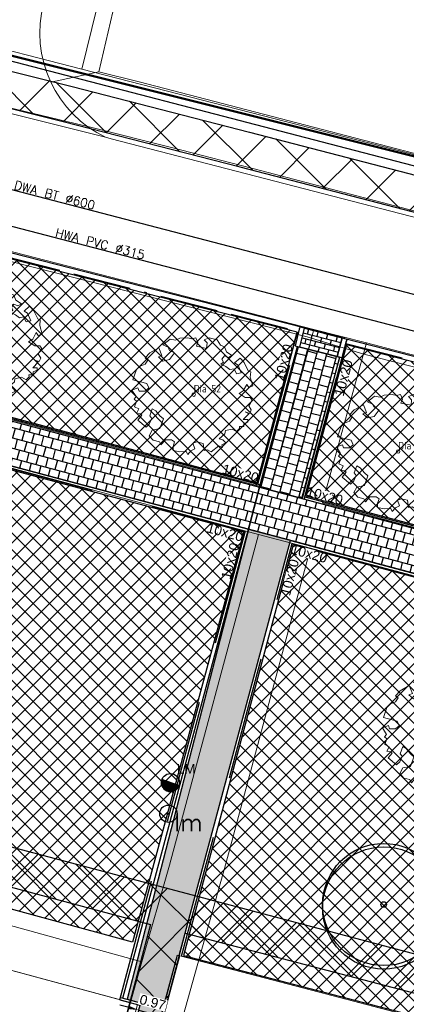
# Model space of a CAD drawing. Header units: metres. Extents: x 252743 to 254903, y 592696 to 593766.
# Tile 51 of 256: x 253735 to 253751, y 593017 to 593057. Entities that reach past the tile are written whole.
import ezdxf
from ezdxf.enums import TextEntityAlignment as Align
from ezdxf.lldxf.tags import DXFTag

# ---------------------------------------------------------------- set-up
doc = ezdxf.new("R2010")
doc.units = ezdxf.units.M
for name, pattern in [('ACAD_ISO11W100', [33, 12, -3, 12, -3, 0, -3]), ('DASHED', [19.05, 12.7, -6.35]), ('IMPORT-KG-KADASTRAAL-SO _2_', [0]), ('IMPORT-KG-PERCEEL-SO _2_', [0])]:
    doc.linetypes.add(name, pattern=pattern)
for name, color, linetype, lineweight in [('132034000_dwg', 8, 'Continuous', 5), ('ALGEMEEN WERKGRENS', 10, 'FENCELINE1', 50), ('B-BH-GR-BEPLANTING_CULTUUR_HEESTERS-G', 250, 'Continuous', 18), ('B-BH-KG-GRENS_KADASTRAAL-G', 250, 'IMPORT-KG-KADASTRAAL-SO _2_', 18), ('B-BH-KG-GRENS_PERCEEL-G', 250, 'IMPORT-KG-PERCEEL-SO _2_', 18), ('B-BH-VH-GESLOTENVERHARDING-G', 250, 'Continuous', 18), ('B-BH-VH-OPENVERHARDING-G', 250, 'Continuous', 18), ('B-WE-GR-BOOM-S1', 8, 'Continuous', 9), ('B-WE-GR-BOOM-S2', 8, 'Continuous', 9), ('B-WE-GR-BOOM_STAMDIAMETER-T', 7, 'Continuous', 25)]:
    doc.layers.add(name, color=color, linetype=linetype, lineweight=lineweight)
doc.layers.add('ALGEMEEN HULP', color=6, linetype='Continuous', plot=False)
for name, color, linetype in [('B-IN-LICHTMAST', 7, 'Continuous'), ('B-RI-DWA-BETON', 8, 'Continuous'), ('B-RI-HWA-PVC', 8, 'Continuous'), ('B-RI-TEKST 200', 8, 'Continuous'), ('N-GR-ARC-GROENVOORZIENING-N', 82, 'Continuous'), ('N-GR-BOOM', 3, 'Continuous'), ('N-IN-TEKST 200', 7, 'Continuous'), ('N-KL-NUTSSTROOK', 10, 'Continuous'), ('N-WB-ANTIWORTELSCHERM', 6, 'ZIGZAG'), ('N-WB-ARC-BETONTEGEL 30X30', 8, 'Continuous'), ('N-WB-ARC-KLINKER DF', 24, 'Continuous'), ('N-WB-BAND OPSLUITBAND 10x20', 7, 'DASHED'), ('N-WB-BAND TEKST 200', 7, 'Continuous'), ('N-WB-BAND TROTTOIRBAND 18 20', 7, 'ACAD_ISO11W100'), ('N-WB-KANTVERHARDING', 2, 'Continuous'), ('N-WB-MAATVOERING-VERHARDINGEN', 7, 'Continuous'), ('N-WB-PERRONBAND 18 20', 2, 'Continuous')]:
    doc.layers.add(name, color=color, linetype=linetype)
doc.layers.add('B-WE-KG-GRENS_PERCEEL-G', color=7, linetype='KG-PERCEEL-SO', lineweight=18, true_color=0x00a6ff)
doc.layers.get('0').freeze()
doc.styles.add('B_STANDARD 200', font='txt.shx', dxfattribs={"height": 0.36})
doc.styles.add('N_STANDARD 200', font='arial.ttf', dxfattribs={"height": 0.4})
doc.styles.add('NLCS-ISO', font='txt')
doc.styles.get("Standard").update_dxf_attribs({"font": 'simplex.shx'})
doc.linetypes.add('FENCELINE1', pattern='A,6.35,-2.54,[133,ltypeshp.shx,S=2.54,R=0,X=-2.54,Y=0],-2.54,25.4', length=36.83)
tags = doc.linetypes.add('KG-PERCEEL-SO', pattern='A,5.5,-2,["P",Standard,S=1.8,R=0,X=-0.5,Y=-0.9],-2,5.5,-2,[5,NLCS.SHX,S=0.75,R=0,X=0,Y=0],-2', length=19).pattern_tags.tags
tags[6] = DXFTag(74, 10)
doc.linetypes.add('ZIGZAG', pattern='A,0.00254,-5.08,[131,ltypeshp.shx,S=5.08,R=0,X=-5.08,Y=0],-10.16,[131,ltypeshp.shx,S=5.08,R=180,X=5.08,Y=0],-5.08', length=20.32254)
doc.dimstyles.new('N_DIMENSION 200', dxfattribs={"dimtxt": 0.4, "dimasz": 0.4, "dimexe": 0.125, "dimexo": 0.125, "dimgap": 0.25, "dimtad": 1, "dimzin": 3, "dimdsep": 46, "dimtxsty": 'N_STANDARD 200', "dimcen": 0, "dimazin": 3, "dimtfac": 1, "dimtix": 1, "dimtmove": 2, "dimatfit": 3, "dimfxl": 0.125, "dimfxlon": 1, "dimtfill": 1, "dimtolj": 1, "dimtzin": 0, "dimarcsym": 0})

# ---------------------------------------------------------------- blocks, each defined once
blk = doc.blocks.new("'BOOM")
for centre, radius in [((0, 0), 2.8), ((0.002, -0.159), 2.8), ((0, 0), 0.126)]:
    blk.add_circle(centre, radius)
blk = doc.blocks.new('*D555')
at = {"layer": 'N-WB-MAATVOERING-VERHARDINGEN', "color": 0, "lineweight": -2, "transparency": 16777216}
for p, q in [((253739.195, 593016.669), (253738.808, 593016.772)), ((253739.585, 593016.578), (253739.549, 593016.445)), ((253739.582, 593016.566), (253740.519, 593016.316)), ((253740.522, 593016.328), (253740.487, 593016.195)), ((253740.906, 593016.213), (253741.292, 593016.11))]:
    blk.add_line(p, q, dxfattribs=at)
at = {"layer": 'N-WB-MAATVOERING-VERHARDINGEN', "color": 0, "transparency": 16777216}
for points in [[(253739.212, 593016.733), (253739.178, 593016.604), (253739.582, 593016.566)], [(253740.923, 593016.277), (253740.889, 593016.148), (253740.519, 593016.316)]]:
    blk.add_solid(points, dxfattribs=at)
at = {"layer": 'N-WB-MAATVOERING-VERHARDINGEN', "color": 0, "transparency": 16777216, "insert": (253740.167, 593016.88), "char_height": 0.4, "attachment_point": 5, "rotation": 345.0841, "style": 'N_STANDARD 200', "bg_fill": 3, "box_fill_scale": 1.1, "bg_fill_color": 256, "bg_fill_true_color": 13158600, "bg_fill_transparency": 0}
blk.add_mtext('\\A1;0.97', dxfattribs=at)
at = {"layer": 'Defpoints', "color": 0, "transparency": 16777216}
for p in [(253739.661, 593016.862), (253740.598, 593016.613), (253740.519, 593016.316)]:
    blk.add_point(p, dxfattribs=at)
blk = doc.blocks.new('SGR-BOOM_06_ST')
at = {"linetype": 'Continuous', "flags": 128}
blk.add_lwpolyline([(2.698, 3.52), (2.53, 3.939), (2.197, 4.064), (1.945, 4.524), (1.273, 4.692), (0.855, 4.524), (1.108, 4.273), (1.064, 3.812), (0.228, 3.98), (0.352, 4.315), (0.184, 4.692), (-0.15, 4.609), (-0.486, 4.692), (-1.155, 4.65), (-1.491, 4.483), (-1.952, 4.565), (-2.539, 4.105), (-2.12, 3.896), (-1.994, 3.644), (-1.575, 3.435), (-1.994, 2.89), (-2.539, 2.766), (-2.915, 3.099), (-2.62, 3.217), (-2.873, 3.855), (-3.628, 3.435), (-4.004, 3.016), (-3.794, 2.848), (-4.004, 2.514), (-4.425, 2.346), (-4.717, 2.054), (-5.01, 1.214), (-3.88, 0.921), (-3.712, 0.544), (-4.004, 0.293), (-4.507, 0.293), (-4.602, 0.556), (-5.093, 0.376), (-4.758, -0.168), (-4.925, -0.377), (-4.717, -0.545), (-4.884, -1.006), (-4.532, -1.182), (-4.717, -1.551), (-4.424, -1.592), (-4.293, -1.707), (-4.619, -2.107), (-3.921, -2.682), (-3.668, -2.431), (-3.46, -1.97), (-3.627, -1.761), (-3.419, -1.174), (-3.124, -1.342), (-2.788, -1.761), (-2.496, -2.01), (-2.788, -2.808), (-3.419, -2.932), (-3.668, -3.394), (-3.333, -3.771), (-2.832, -3.897), (-2.769, -4.022), (-2.706, -4.148), (-2.328, -3.729), (-1.826, -3.729), (-1.575, -3.897), (-1.699, -4.273), (-1.699, -4.609), (-1.154, -4.736), (-0.61, -4.692), (-0.486, -4.945), (-0.233, -4.65), (0.101, -4.483), (-0.059, -4.007), (0.269, -3.896), (0.773, -4.023), (0.856, -4.609), (1.149, -4.565), (1.442, -4.736), (2.071, -4.232), (2.365, -4.356), (2.322, -4.147), (2.657, -3.98), (2.406, -3.728), (2.113, -3.644), (2.574, -3.226), (2.615, -2.975), (3.16, -2.848), (3.538, -3.058), (3.787, -2.807), (3.77, -2.633), (4.123, -2.633), (4.123, -2.387), (4.459, -2.263), (4.459, -2.054), (4.082, -2.054), (4.543, -1.591), (4.25, -1.425), (4.627, -1.55), (4.752, -1.257), (4.543, -0.921), (4.835, -0.461), (4.668, -0.252), (4.25, -0.252), (3.746, 0.085), (4.082, 0.294), (4.375, 0.838), (4.543, 0.589), (4.876, 0.713), (4.667, 1.425), (4.711, 1.886), (4.5, 1.97), (4.164, 2.64), (3.828, 3.013), (3.374, 2.604), (3.663, 2.431), (3.914, 1.802), (3.537, 1.718), (3.327, 2.136), (2.991, 2.054), (2.657, 2.305), (2.238, 2.514), (2.447, 2.682), (2.321, 2.932), (2.53, 3.184), (2.866, 3.059), (3.159, 3.227)], close=True, dxfattribs=at)
blk.add_circle((0, 0), 0.15)
at = {"layer": 'B-WE-GR-BOOM_STAMDIAMETER-T', "style": 'NLCS-ISO'}
blk.add_attdef('STAMDIAMETER', text='', height=0.3, dxfattribs=at).set_placement((0, 0), align=Align.BOTTOM_LEFT)
blk = doc.blocks.new('B_LICHTMAST')
blk.add_circle((0, 0), 0.9)
blk.add_point((0, 0))
blk.add_text('lm', height=1.8).set_placement((0.6, 0), align=Align.TOP_LEFT)
blk = doc.blocks.new('132034000_dwg_GWW-CAD Brk tekening 12A-1381409-Plot dakaanzicht')
at = {"layer": 'B-BH-KG-GRENS_KADASTRAAL-G', "color": 253, "linetype": 'Continuous', "lineweight": 9, "flags": 128}
for points in [[(253767006, 593047721), (253737248, 593055370), (253732212, 593056664), (253728076, 593057711)], [(253737248, 593055370), (253740540, 593068796), (253742652, 593077126)], [(253715398, 593013438), (253703107, 593016715), (253705225, 593024858), (253705519, 593025989), (253739538, 593016792), (253737091, 593007654), (253731045, 593009266), (253729427, 593003177), (253724247, 593004560)], [(253767244, 593011856), (253766386, 593008546), (253767244, 593011856), (253754251, 593015424), (253741285, 593018802), (253740398, 593015469), (253741285, 593018802)]]:
    blk.add_lwpolyline(points, dxfattribs=at)
at = {"layer": 'B-BH-KG-GRENS_PERCEEL-G', "color": 253, "linetype": 'Continuous', "lineweight": 9, "flags": 128}
for points in [[(253742652, 593077126), (253740540, 593068796), (253737248, 593055370), (253732212, 593056664), (253728076, 593057711)], [(253799704, 593077126), (253799133, 593073699), (253798572, 593071492), (253798476, 593071114), (253796938, 593065071), (253790885, 593041456), (253767006, 593047721), (253737248, 593055370), (253740540, 593068796), (253742652, 593077126)], [(253739538, 593016792), (253705519, 593025989), (253705225, 593024858), (253703392, 593025347), (253700046, 593026228), (253700046, 593064797), (253728076, 593057711), (253732212, 593056664), (253737248, 593055370), (253767006, 593047721)]]:
    blk.add_lwpolyline(points, dxfattribs=at)
for points in [[(253705225, 593024858), (253705519, 593025989), (253739538, 593016792), (253737091, 593007654), (253731045, 593009266), (253733213, 593017426)], [(253766386, 593008546), (253740398, 593015469), (253741285, 593018802), (253754251, 593015424), (253767244, 593011856)]]:
    blk.add_lwpolyline(points, close=True, dxfattribs=at)
blk = doc.blocks.new('132034000_dwg_GWW-CAD Bgt tekening 12A-1381416-Plot dakaanzicht')
at = {"layer": 'B-BH-GR-BEPLANTING_CULTUUR_HEESTERS-G', "color": 253, "lineweight": 9, "flags": 128}
blk.add_lwpolyline([(253706260, 593027799), (253739726, 593018554), (253739248, 593016870), (253705540, 593025983), (253706063, 593027853)], close=True, dxfattribs=at)
at = {"layer": 'B-BH-VH-GESLOTENVERHARDING-G', "color": 253, "lineweight": 9, "flags": 128}
blk.add_lwpolyline([(253768883, 593038505), (253748886, 593043614), (253746538, 593044325), (253731113, 593048248), (253732536, 593054181), (253737597, 593052979), (253740946, 593052136), (253744675, 593051173), (253760143, 593047112)], dxfattribs=at)
at = {"layer": 'B-BH-VH-OPENVERHARDING-G', "color": 253, "lineweight": 9, "flags": 128}
for points in [[(253735575, 593057660), (253735525, 593057253), (253735510, 593056842), (253735531, 593056432), (253735586, 593056025), (253735676, 593055624), (253735800, 593055233), (253735957, 593054854), (253735971, 593054827), (253736146, 593054489), (253736365, 593054142), (253736614, 593053815), (253736889, 593053510), (253737190, 593053230), (253737513, 593052977), (253737857, 593052753), (253738219, 593052559), (253725107, 593055837)], [(253743046, 593077126), (253737953, 593055262), (253735971, 593054827), (253735957, 593054854), (253735800, 593055233), (253735676, 593055624), (253735586, 593056025), (253735531, 593056432), (253735510, 593056842), (253735525, 593057253), (253735575, 593057660), (253735660, 593058062), (253735937, 593059221), (253736223, 593060499), (253740111, 593077126)], [(253766720, 593039500), (253750352, 593043729), (253748985, 593044080), (253746816, 593044638), (253734436, 593047820), (253717768, 593052018), (253716072, 593052467), (253715634, 593052544), (253703154, 593055654), (253702288, 593055858), (253701786, 593055976), (253688935, 593059164), (253688580, 593059258), (253687192, 593059560), (253688531, 593064924), (253701498, 593061712), (253718990, 593057385), (253725107, 593055837), (253738219, 593052559), (253738451, 593052492), (253755948, 593047970)], [(253755948, 593047970), (253738451, 593052492), (253738219, 593052559), (253737857, 593052753), (253737513, 593052977), (253737190, 593053230), (253736889, 593053510), (253736614, 593053815), (253736365, 593054142), (253736146, 593054489), (253735971, 593054827), (253737953, 593055262), (253739615, 593054841), (253767006, 593047721)], [(253771909, 593028855), (253746679, 593035608), (253744536, 593036176), (253710815, 593045233), (253711286, 593047079), (253745035, 593038050), (253746816, 593044638), (253748985, 593044080), (253747177, 593037487), (253770275, 593031276)], [(253736667, 593007767), (253739248, 593016870), (253739726, 593018554), (253740857, 593022544), (253744536, 593036176), (253746679, 593035608), (253743197, 593022643), (253742101, 593018737), (253740681, 593013670)]]:
    blk.add_lwpolyline(points, dxfattribs=at)
blk = doc.blocks.new('132034000_dwg-1357416-Plot dakaanzicht')
for name in ['132034000_dwg_GWW-CAD Brk tekening 12A-1381409-Plot dakaanzicht', '132034000_dwg_GWW-CAD Bgt tekening 12A-1381416-Plot dakaanzicht']:
    blk.add_blockref(name, (0, 0))
blk = doc.blocks.new('LICHTMAST-BLOCK')
h = blk.add_hatch()
h.set_pattern_fill('ANSI31', color=256, scale=0.005)
edge = h.paths.add_edge_path()
edge.add_line((0.351, -0.127), (-0.351, 0.127))
edge.add_arc((0, 0), 0.373, 160.1369, 245.7021)
edge.add_arc((0, 0), 0.373, 245.7021, 340.1369)
blk.add_lwpolyline([(0.351, -0.127), (-0.351, 0.127, 0.391721), (-0.154, -0.34, 0.43707)], format="xyb", close=True)
blk.add_circle((0, 0), 0.373)
at = {"layer": 'N-IN-TEKST 200', "style": 'N_STANDARD 200'}
blk.add_attdef('LICHTMAST', (0.262, 0.364), '', height=0.4, dxfattribs=at)

msp = doc.modelspace()

# ---------------------------------------------------------------- hatches: boundary and pattern name
at = {"layer": 'N-GR-ARC-GROENVOORZIENING-N'}
h = msp.add_hatch(dxfattribs=at)
h.set_pattern_fill('ANSI37', color=256, scale=0.15)
h.paths.add_polyline_path([(253710.711, 593045.142), (253743.931, 593036.285), (253739.329, 593019.37), (253713.014, 593026.523), (253714.288, 593031.041), (253707.577, 593032.831)])
h = msp.add_hatch(dxfattribs=at)
h.set_pattern_fill('ANSI37', color=256, scale=0.15)
edge = h.paths.add_edge_path()
edge.add_line((253748.167, 593043.999), (253746.504, 593037.772))
edge.add_line((253746.504, 593037.772), (253772.147, 593030.935))
edge.add_line((253772.147, 593030.935), (253772.382, 593031.839))
edge.add_arc((253768.656, 593032.807), 3.85, 345.4455, 435.5361)
edge.add_line((253769.617, 593036.535), (253767.729, 593037.022))
edge.add_line((253767.729, 593037.022), (253768.203, 593038.862))
edge.add_line((253768.203, 593038.862), (253748.167, 593043.999))
h = msp.add_hatch(dxfattribs=at)
h.set_pattern_fill('ANSI37', color=256, scale=0.15)
h.paths.add_polyline_path([(253741.441, 593018.813), (253747.224, 593017.306), (253752.976, 593015.797), (253767.202, 593011.919), (253771.619, 593028.902), (253745.96, 593035.744)])
at = {"layer": 'N-KL-NUTSSTROOK'}
h = msp.add_hatch(dxfattribs=at)
h.set_pattern_fill('ANSI37', color=256, scale=0.5)
h.paths.add_polyline_path([(253740.398, 593015.469), (253741.515, 593019.738), (253767.511, 593012.942), (253767.849, 593014.404), (253706.894, 593030.551), (253706.5, 593029.1), (253740.076, 593020.089), (253738.949, 593015.857)])
at = {"layer": 'N-WB-ARC-BETONTEGEL 30X30'}
h = msp.add_hatch(dxfattribs=at)
h.set_pattern_fill('AR-B88', color=256, scale=0.002, angle=165.05, style=0)
h.paths.add_polyline_path([(253711.071, 593047.064), (253744.581, 593038.129), (253744.115, 593036.391), (253710.605, 593045.325)])
h = msp.add_hatch(dxfattribs=at)
h.set_pattern_fill('AR-B88', color=256, scale=0.002, angle=255.07, style=0)
h.paths.add_polyline_path([(253746.138, 593043.934), (253747.882, 593043.488), (253746.329, 593037.663), (253744.581, 593038.129)])
h = msp.add_hatch(dxfattribs=at)
h.set_pattern_fill('AR-B88', color=256, scale=0.002, angle=165.05, style=0)
h.paths.add_polyline_path([(253744.581, 593038.129), (253772.254, 593030.751), (253771.802, 593029.009), (253744.115, 593036.391)])
h = msp.add_hatch(dxfattribs=at)
h.set_pattern_fill('AR-B88', color=256, scale=0.002, angle=255.07, style=0)
h.paths.add_polyline_path([(253744.115, 593036.389), (253739.113, 593017.01), (253739.661, 593016.862), (253737.184, 593007.629), (253735.551, 593001.54), (253734.82, 593001.737), (253724.326, 592962.611), (253717.775, 592964.317), (253717.626, 592963.735), (253717.919, 592963.658), (253717.843, 592963.369), (253723.996, 592961.767), (253724.15, 592962.347), (253726.086, 592961.842), (253725.932, 592961.263), (253727.865, 592960.76), (253727.941, 592961.051), (253728.23, 592960.975), (253728.378, 592961.556), (253726.068, 592962.157), (253726.535, 592963.913), (253731.62, 592982.906), (253735.953, 592999.173), (253739.938, 593014.18), (253740.566, 593016.492), (253741.188, 593018.828), (253741.263, 593018.808), (253745.854, 593035.927)])
at = {"layer": 'N-WB-ARC-KLINKER DF'}
h = msp.add_hatch(dxfattribs=at)
h.set_pattern_fill('AR-B816', color=256, scale=0.001, angle=-14.3483)
h.set_pattern_definition([(345.652, (253747.9835, 593044.28759), (0.050356, 0.196862), []), (75.652, (253747.9835, 593044.28759), (-0.146505, 0.247218), [0.2032, -0.2032])])
h.paths.add_polyline_path([(253747.785, 593043.513), (253746.235, 593043.909), (253746.433, 593044.684), (253747.984, 593044.288)])

# ---------------------------------------------------------------- linework, layer by layer
at = {"layer": 'B-WE-KG-GRENS_PERCEEL-G', "ltscale": 0.5}
for points in [[(253705.225, 593024.858), (253705.519, 593025.989), (253739.538, 593016.792), (253737.091, 593007.654)], [(253740.398, 593015.469), (253741.285, 593018.802)], [(253741.367, 593018.781), (253749.293, 593016.716), (253755.539, 593015.07), (253758.546, 593014.245), (253762.185, 593013.245), (253767.245, 593011.856)]]:
    msp.add_lwpolyline(points, dxfattribs=at)
at = {"layer": 'N-GR-ARC-GROENVOORZIENING-N'}
for points in [[(253710.711, 593045.142), (253743.931, 593036.285), (253739.329, 593019.37), (253713.014, 593026.523), (253714.288, 593031.041), (253707.577, 593032.831)], [(253741.441, 593018.813), (253747.224, 593017.306), (253752.976, 593015.797), (253767.202, 593011.919), (253771.619, 593028.902), (253745.96, 593035.744)]]:
    msp.add_lwpolyline(points, close=True, dxfattribs=at)
msp.add_lwpolyline([(253748.167, 593043.999), (253746.504, 593037.772), (253772.147, 593030.935), (253772.382, 593031.839, 0.414677), (253769.617, 593036.535), (253767.729, 593037.022), (253768.203, 593038.862)], format="xyb", close=True, dxfattribs=at)
at = {"layer": 'N-KL-NUTSSTROOK'}
msp.add_lwpolyline([(253740.398, 593015.469), (253741.515, 593019.738), (253767.511, 593012.942), (253767.849, 593014.404), (253706.894, 593030.551), (253706.5, 593029.1), (253740.076, 593020.089), (253738.949, 593015.857)], close=True, dxfattribs=at)
at = {"layer": 'N-WB-ANTIWORTELSCHERM', "ltscale": 0.2}
for p, q in [((253746.132, 593044.518), (253744.444, 593038.208)), ((253748.178, 593044.239), (253746.418, 593037.64))]:
    msp.add_line(p, q, dxfattribs=at)
at = {"layer": 'N-WB-ARC-BETONTEGEL 30X30'}
for points in [[(253711.071, 593047.064), (253744.581, 593038.129), (253744.115, 593036.391), (253710.605, 593045.325)], [(253746.138, 593043.934), (253747.882, 593043.488), (253746.329, 593037.663), (253744.581, 593038.129)], [(253744.581, 593038.129), (253772.254, 593030.751), (253771.802, 593029.009), (253744.115, 593036.391)]]:
    msp.add_lwpolyline(points, close=True, dxfattribs=at)
msp.add_lwpolyline([(253740.566, 593016.492), (253741.188, 593018.828), (253741.263, 593018.808), (253745.854, 593035.927), (253744.115, 593036.389), (253739.113, 593017.01), (253739.661, 593016.862), (253737.184, 593007.629)], dxfattribs=at)
at = {"layer": 'N-WB-ARC-KLINKER DF'}
msp.add_lwpolyline([(253747.785, 593043.513), (253746.235, 593043.909), (253746.433, 593044.684), (253747.984, 593044.288)], close=True, dxfattribs=at)
at = {"layer": 'N-WB-BAND OPSLUITBAND 10x20', "ltscale": 0.4}
for p, q in [((253746.443, 593037.736), (253772.183, 593030.874)), ((253738.808, 593016.989), (253739.635, 593016.766))]:
    msp.add_line(p, q, dxfattribs=at)
for points in [[(253711.198, 593047.134), (253744.511, 593038.252)], [(253710.676, 593045.203), (253743.993, 593036.32)], [(253744.511, 593038.252), (253746.042, 593043.96)], [(253746.443, 593037.736), (253747.979, 593043.463)], [(253738.808, 593016.989), (253743.993, 593036.322)], [(253744.081, 593036.296), (253744.089, 593036.294)], [(253741.359, 593018.783), (253745.925, 593035.805)], [(253745.925, 593035.805), (253771.68, 593028.938)], [(253730.11, 592976.85), (253741.285, 593018.802)]]:
    msp.add_lwpolyline(points, dxfattribs=at)
at = {"layer": 'N-WB-BAND TROTTOIRBAND 18 20', "ltscale": 0.2}
msp.add_lwpolyline([(253748.132, 593044.059), (253760.398, 593040.927)], dxfattribs=at)
at = {"layer": 'N-WB-KANTVERHARDING'}
for p, q in [((253748.09, 593044.261), (253746.346, 593044.708)), ((253744.581, 593038.129), (253772.254, 593030.751)), ((253738.834, 593017.086), (253739.661, 593016.862))]:
    msp.add_line(p, q, dxfattribs=at)
for points in [[(253711.071, 593047.064), (253744.581, 593038.129)], [(253710.605, 593045.325), (253744.115, 593036.391)], [(253748.09, 593044.261), (253769.956, 593038.668)], [(253744.581, 593038.129), (253746.139, 593043.935)], [(253746.321, 593037.666), (253747.883, 593043.489)], [(253738.93, 593017.06), (253744.115, 593036.391)], [(253741.263, 593018.808), (253745.854, 593035.927)], [(253745.854, 593035.927), (253771.802, 593029.009)], [(253730.013, 592976.876), (253741.188, 593018.828)]]:
    msp.add_lwpolyline(points, dxfattribs=at)
at = {"layer": 'N-WB-PERRONBAND 18 20'}
msp.add_line((253747.785, 593043.513), (253747.984, 593044.288), dxfattribs=at)
at = {"layer": 'N-WB-PERRONBAND 18 20', "flags": 128}
for points in [[(253746.217, 593044.646), (253746.041, 593043.958), (253746.235, 593043.909), (253746.433, 593044.684), (253746.239, 593044.734), (253746.224, 593044.676), (253746.215, 593044.678), (253746.207, 593044.649)], [(253748.155, 593044.151), (253747.979, 593043.463), (253747.785, 593043.513), (253747.984, 593044.288), (253748.177, 593044.238), (253748.162, 593044.18), (253748.172, 593044.177), (253748.165, 593044.148)]]:
    msp.add_lwpolyline(points, close=True, dxfattribs=at)

# ---------------------------------------------------------------- block references
at = {"layer": '132034000_dwg', "color": 253, "lineweight": 9, "xscale": 0.001, "yscale": 0.001, "zscale": 0.001}
msp.add_blockref('132034000_dwg-1357416-Plot dakaanzicht', (0, 0), dxfattribs=at)
at = {"layer": 'B-IN-LICHTMAST', "xscale": 0.4, "yscale": 0.4, "zscale": 0.4}
msp.add_blockref('B_LICHTMAST', (253740.818, 593024.66, -0.432), dxfattribs=at)
at = {"layer": 'B-WE-GR-BOOM-S1'}
ref = msp.add_blockref('SGR-BOOM_06_ST', (253733.177, 593044.083, -0.608), dxfattribs=dict(at, xscale=0.5, yscale=0.5, zscale=0.75))
ref.add_attrib('STAMDIAMETER', 'Dia 57', dxfattribs={"layer": 'B-WE-GR-BOOM_STAMDIAMETER-T', "height": 0.3, "style": 'NLCS-ISO'}).set_placement((253733.177, 593044.083, -0.608), align=Align.BOTTOM_LEFT)
ref = msp.add_blockref('SGR-BOOM_06_ST', (253741.861, 593041.948, -0.569), dxfattribs=dict(at, xscale=0.5, yscale=0.5, zscale=0.65))
ref.add_attrib('STAMDIAMETER', 'Dia 52', dxfattribs={"layer": 'B-WE-GR-BOOM_STAMDIAMETER-T', "height": 0.3, "style": 'NLCS-ISO'}).set_placement((253741.861, 593041.948, -0.569), align=Align.BOTTOM_LEFT)
ref = msp.add_blockref('SGR-BOOM_06_ST', (253750.297, 593039.6, -0.473), dxfattribs=dict(at, xscale=0.5, yscale=0.5, zscale=0.325))
ref.add_attrib('STAMDIAMETER', 'Dia 12', dxfattribs={"layer": 'B-WE-GR-BOOM_STAMDIAMETER-T', "height": 0.3, "style": 'NLCS-ISO'}).set_placement((253750.297, 593039.6, -0.473), align=Align.BOTTOM_LEFT)
at = {"layer": 'B-WE-GR-BOOM-S2'}
ref = msp.add_blockref('SGR-BOOM_06_ST', (253752.193, 593028.016, -0.471), dxfattribs=dict(at, xscale=0.5, yscale=0.5, zscale=0.5))
ref.add_attrib('STAMDIAMETER', 'Dia 8', dxfattribs={"layer": 'B-WE-GR-BOOM_STAMDIAMETER-T', "height": 0.3, "style": 'NLCS-ISO'}).set_placement((253752.193, 593028.016, -0.471), align=Align.BOTTOM_LEFT)
at = {"layer": 'N-GR-BOOM', "xscale": 0.9, "yscale": 0.9, "zscale": 0.9}
msp.add_blockref("'BOOM", (253749.7, 593020.917), dxfattribs=at)
at = {"layer": 'N-IN-TEKST 200'}
msp.add_blockref('LICHTMAST-BLOCK', (253740.9, 593025.947), dxfattribs=at).add_auto_attribs({'LICHTMAST': 'LM'})

# ---------------------------------------------------------------- next in the draw order: texts
at = {"layer": 'B-RI-TEKST 200', "char_height": 0.36, "attachment_point": 9, "style": 'B_STANDARD 200', "bg_fill": 3, "box_fill_scale": 1, "bg_fill_color": 256, "bg_fill_transparency": 0}
for s, insert, width, rotation in [('DWA BT Ø600', (253737.736, 593049.569), 4.06516, 345.4733), ('HWA PVC Ø315', (253739.792, 593047.518), 4.40504, 345.5127)]:
    msp.add_mtext(s, dxfattribs=dict(at, insert=insert, width=width, rotation=rotation))

# ---------------------------------------------------------------- next in the draw order: hatches: boundary and pattern name
at = {"layer": 'N-GR-ARC-GROENVOORZIENING-N'}
h = msp.add_hatch(dxfattribs=at)
h.set_pattern_fill('ANSI37', color=256, scale=0.15)
edge = h.paths.add_edge_path()
edge.add_line((253711.254, 593047.171), (253744.475, 593038.313))
edge.add_line((253744.475, 593038.313), (253746.132, 593044.518))
edge.add_line((253746.132, 593044.518), (253714.733, 593052.542))
edge.add_arc((253713.658, 593048.833), 3.861, 73.8415, 104.3549)
edge.add_line((253712.701, 593052.574), (253711.254, 593047.171))
at = {"layer": 'N-KL-NUTSSTROOK'}
h = msp.add_hatch(dxfattribs=at)
h.set_pattern_fill('ANSI37', color=256, scale=0.5)
h.paths.add_polyline_path([(253982.43, 592983.956), (253960.509, 592990.987), (253931.349, 593000.252), (253928.175, 593001.239), (253919.899, 593003.807), (253913.19, 593005.735), (253882.033, 593014.666), (253854.395, 593022.483), (253848.805, 593024.01), (253826.698, 593029.772), (253802.992, 593035.977), (253789.271, 593039.52), (253743.782, 593051.321), (253736.471, 593053.202), (253725.155, 593056.031), (253681.89, 593066.75), (253682.251, 593068.206), (253725.518, 593057.487), (253736.84, 593054.656), (253744.157, 593052.773), (253789.647, 593040.972), (253803.369, 593037.429), (253827.077, 593031.224), (253849.192, 593025.46), (253854.797, 593023.928), (253882.444, 593016.109), (253913.603, 593007.177), (253920.328, 593005.244), (253928.619, 593002.672), (253931.799, 593001.683), (253960.966, 592992.416), (253982.888, 592985.385)])

# ---------------------------------------------------------------- next in the draw order: linework, layer by layer
at = {"layer": 'ALGEMEEN HULP'}
for points in [[(253681.679, 593069.399), (253878.723, 593018.164), (253985.858, 592984.311)], [(253684.272, 593054.313), (253744.607, 593038.226)]]:
    msp.add_lwpolyline(points, dxfattribs=at)
at = {"layer": 'ALGEMEEN WERKGRENS', "ltscale": 0.3}
msp.add_lwpolyline([(253685.732, 593068.089), (253769.686, 593047.088), (253787.727, 593042.262), (253838.409, 593029.075), (253862.83, 593022.638), (253897.424, 593012.683), (253927.283, 593003.747), (253983.948, 592985.984)], dxfattribs=at)
at = {"layer": 'B-RI-DWA-BETON'}
msp.add_line((253731.537, 593051.127), (253795.648, 593034.475), dxfattribs=at)
at = {"layer": 'B-RI-HWA-PVC'}
msp.add_line((253730.19, 593049.98), (253779.214, 593037.205), dxfattribs=at)
at = {"layer": 'N-GR-ARC-GROENVOORZIENING-N'}
msp.add_lwpolyline([(253711.254, 593047.171), (253744.475, 593038.313), (253746.132, 593044.518), (253714.733, 593052.542, 0.133932), (253712.701, 593052.574)], format="xyb", close=True, dxfattribs=at)
at = {"layer": 'N-KL-NUTSSTROOK'}
msp.add_lwpolyline([(253913.19, 593005.735), (253882.033, 593014.666), (253854.395, 593022.483), (253848.805, 593024.01), (253826.698, 593029.772), (253802.992, 593035.977), (253789.271, 593039.52), (253743.782, 593051.321), (253736.471, 593053.202), (253725.155, 593056.031), (253681.89, 593066.75), (253682.251, 593068.206), (253725.518, 593057.487), (253736.84, 593054.656), (253744.157, 593052.773), (253789.647, 593040.972), (253803.369, 593037.429), (253827.077, 593031.224), (253849.192, 593025.46), (253854.797, 593023.928), (253882.444, 593016.109), (253913.603, 593007.177)], dxfattribs=at)
at = {"layer": 'N-WB-BAND TROTTOIRBAND 18 20', "ltscale": 0.2}
msp.add_lwpolyline([(253709.357, 593047.625), (253709.974, 593049.927, -0.406829), (253714.534, 593052.639), (253746.193, 593044.554)], format="xyb", dxfattribs=at)
at = {"layer": 'N-WB-KANTVERHARDING'}
msp.add_line((253746.346, 593044.708), (253714.581, 593052.833), dxfattribs=at)

# ---------------------------------------------------------------- next in the draw order: texts
at = {"layer": 'N-WB-BAND TEKST 200', "char_height": 0.4, "width": 0.58497, "attachment_point": 8, "style": 'N_STANDARD 200', "bg_fill": 3, "box_fill_scale": 1, "bg_fill_color": 256, "bg_fill_transparency": 0}
for insert, rotation in [((253745.767, 593043.226), 75.3071), ((253748.24, 593042.586), 75.3071), ((253743.739, 593038.499), 344.7476), ((253747.216, 593037.581), 344.7476), ((253743.102, 593036.071), 344.7476), ((253746.571, 593035.187), 345.0296)]:
    msp.add_mtext('10x20', dxfattribs=dict(at, insert=insert, rotation=rotation))

# ---------------------------------------------------------------- next in the draw order: dimensions: what is measured, and where the dimension line sits
at = {"layer": 'N-WB-MAATVOERING-VERHARDINGEN'}
dim = msp.add_aligned_dim(p1=(253739.661, 593016.862), p2=(253740.598, 593016.613), distance=-0.307, dimstyle='N_DIMENSION 200', override={"dimfxl": 0.0125}, dxfattribs=at)
dim.commit()
dim.dimension.update_dxf_attribs({"geometry": '*D555', "text_midpoint": (253740.167, 593016.88)})

# ---------------------------------------------------------------- next in the draw order: texts
at = {"layer": 'N-WB-BAND TEKST 200', "char_height": 0.4, "width": 0.58497, "attachment_point": 8, "rotation": 75.3071, "style": 'N_STANDARD 200', "bg_fill": 3, "box_fill_scale": 1, "bg_fill_color": 256, "bg_fill_transparency": 0}
for insert in [(253743.568, 593035.033), (253746.025, 593034.358)]:
    msp.add_mtext('10x20', dxfattribs=dict(at, insert=insert))

doc.saveas('drawing.dxf')
